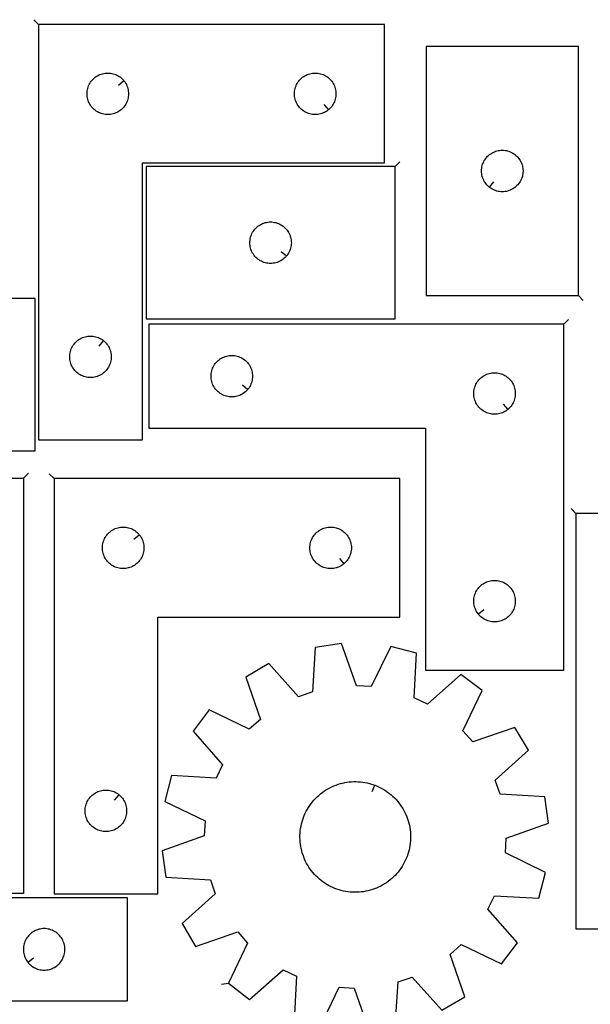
# Model space of a CAD drawing. Header units: millimetres. Extents: x 7 to 1243, y 7 to 1755.
# Tile 14 of 16: x 548 to 795, y 1327 to 1754. Entities that reach past the tile are written whole.
import ezdxf

# ---------------------------------------------------------------- set-up
doc = ezdxf.new("R2010")
doc.units = ezdxf.units.MM
doc.layers.add('CUT', color=7, linetype='CONTINUOUS', true_color=0x000000)
doc.layers.add('LEADIN', color=1, linetype='CONTINUOUS', true_color=0xff0000)

msp = doc.modelspace()

# ---------------------------------------------------------------- linework, layer by layer
at = {"layer": 'CUT'}
for points in [[(556.069172, 1751.596593), (556.069172, 1571.596593), (601.069172, 1571.596593), (601.069172, 1691.596593), (706.069172, 1691.596593), (706.069172, 1751.596593)], [(790.220824, 1634.135767), (790.220824, 1742.135767), (724.220824, 1742.135767), (724.220824, 1634.135767)], [(593.022542, 1727.303075), (593.209352, 1727.075445), (593.552399, 1726.596725), (593.863401, 1726.096593), (594.141027, 1725.577191), (594.384088, 1725.040743), (594.591544, 1724.489548), (594.762505, 1723.925964), (594.89624, 1723.352405), (594.992176, 1722.771328), (595.049903, 1722.185221), (595.069172, 1721.596593), (595.049903, 1721.007964), (594.992176, 1720.421857), (594.89624, 1719.84078), (594.762505, 1719.267221), (594.591544, 1718.703637), (594.384088, 1718.152442), (594.141027, 1717.615994), (593.863401, 1717.096593), (593.552399, 1716.59646), (593.209352, 1716.11774), (592.835731, 1715.66248), (592.433133, 1715.232632), (592.003285, 1714.830034), (591.548025, 1714.456412), (591.069304, 1714.113366), (590.569172, 1713.802364), (590.049771, 1713.524738), (589.513323, 1713.281677), (588.962128, 1713.074221), (588.398544, 1712.90326), (587.824985, 1712.769525), (587.243908, 1712.673589), (586.657801, 1712.615862), (586.069172, 1712.596593), (585.480544, 1712.615862), (584.894437, 1712.673589), (584.313359, 1712.769525), (583.739801, 1712.90326), (583.176217, 1713.074221), (582.625021, 1713.281677), (582.088574, 1713.524738), (581.569172, 1713.802364), (581.06904, 1714.113366), (580.59032, 1714.456412), (580.13506, 1714.830034), (579.705211, 1715.232632), (579.302614, 1715.66248), (578.928992, 1716.11774), (578.585946, 1716.59646), (578.274944, 1717.096593), (577.997318, 1717.615994), (577.754257, 1718.152442), (577.546801, 1718.703637), (577.37584, 1719.267221), (577.242105, 1719.84078), (577.146169, 1720.421857), (577.088442, 1721.007964), (577.069172, 1721.596593), (577.088442, 1722.185221), (577.146169, 1722.771328), (577.242105, 1723.352405), (577.37584, 1723.925964), (577.546801, 1724.489548), (577.754257, 1725.040743), (577.997318, 1725.577191), (578.274944, 1726.096593), (578.585946, 1726.596725), (578.928992, 1727.075445), (579.302614, 1727.530705), (579.705211, 1727.960554), (580.13506, 1728.363151), (580.59032, 1728.736773), (581.06904, 1729.079819), (581.569172, 1729.390821), (582.088574, 1729.668447), (582.625021, 1729.911508), (583.176217, 1730.118964), (583.739801, 1730.289925), (584.313359, 1730.42366), (584.894437, 1730.519596), (585.480544, 1730.577323), (586.069172, 1730.596593), (586.657801, 1730.577323), (587.243908, 1730.519596), (587.824985, 1730.42366), (588.398544, 1730.289925), (588.962128, 1730.118964), (589.513323, 1729.911508), (590.049771, 1729.668447), (590.569172, 1729.390821), (591.069304, 1729.079819), (591.548025, 1728.736773), (592.003285, 1728.363151), (592.433133, 1727.960554), (592.835731, 1727.530705)], [(681.775655, 1714.643223), (681.548025, 1714.456412), (681.069304, 1714.113366), (680.569172, 1713.802364), (680.049771, 1713.524738), (679.513323, 1713.281677), (678.962128, 1713.074221), (678.398544, 1712.90326), (677.824985, 1712.769525), (677.243908, 1712.673589), (676.657801, 1712.615862), (676.069172, 1712.596593), (675.480544, 1712.615862), (674.894437, 1712.673589), (674.313359, 1712.769525), (673.739801, 1712.90326), (673.176217, 1713.074221), (672.625021, 1713.281677), (672.088574, 1713.524738), (671.569172, 1713.802364), (671.06904, 1714.113366), (670.59032, 1714.456412), (670.13506, 1714.830034), (669.705211, 1715.232632), (669.302614, 1715.66248), (668.928992, 1716.11774), (668.585946, 1716.59646), (668.274944, 1717.096593), (667.997318, 1717.615994), (667.754257, 1718.152442), (667.546801, 1718.703637), (667.37584, 1719.267221), (667.242105, 1719.84078), (667.146169, 1720.421857), (667.088442, 1721.007964), (667.069172, 1721.596593), (667.088442, 1722.185221), (667.146169, 1722.771328), (667.242105, 1723.352405), (667.37584, 1723.925964), (667.546801, 1724.489548), (667.754257, 1725.040743), (667.997318, 1725.577191), (668.274944, 1726.096593), (668.585946, 1726.596725), (668.928992, 1727.075445), (669.302614, 1727.530705), (669.705211, 1727.960554), (670.13506, 1728.363151), (670.59032, 1728.736773), (671.06904, 1729.079819), (671.569172, 1729.390821), (672.088574, 1729.668447), (672.625021, 1729.911508), (673.176217, 1730.118964), (673.739801, 1730.289925), (674.313359, 1730.42366), (674.894437, 1730.519596), (675.480544, 1730.577323), (676.069172, 1730.596593), (676.657801, 1730.577323), (677.243908, 1730.519596), (677.824985, 1730.42366), (678.398544, 1730.289925), (678.962128, 1730.118964), (679.513323, 1729.911508), (680.049771, 1729.668447), (680.569172, 1729.390821), (681.069304, 1729.079819), (681.548025, 1728.736773), (682.003285, 1728.363151), (682.433133, 1727.960554), (682.835731, 1727.530705), (683.209352, 1727.075445), (683.552399, 1726.596725), (683.863401, 1726.096593), (684.141027, 1725.577191), (684.384088, 1725.040743), (684.591544, 1724.489548), (684.762505, 1723.925964), (684.89624, 1723.352405), (684.992176, 1722.771328), (685.049903, 1722.185221), (685.069172, 1721.596593), (685.049903, 1721.007964), (684.992176, 1720.421857), (684.89624, 1719.84078), (684.762505, 1719.267221), (684.591544, 1718.703637), (684.384088, 1718.152442), (684.141027, 1717.615994), (683.863401, 1717.096593), (683.552399, 1716.59646), (683.209352, 1716.11774), (682.835731, 1715.66248), (682.433133, 1715.232632), (682.003285, 1714.830034)], [(751.514341, 1681.182398), (751.286711, 1681.369208), (750.856863, 1681.771806), (750.454265, 1682.201654), (750.080644, 1682.656914), (749.737597, 1683.135635), (749.426595, 1683.635767), (749.148969, 1684.155168), (748.905908, 1684.691616), (748.698452, 1685.242811), (748.527491, 1685.806395), (748.393756, 1686.379954), (748.29782, 1686.961031), (748.240093, 1687.547139), (748.220824, 1688.135767), (748.240093, 1688.724395), (748.29782, 1689.310502), (748.393756, 1689.89158), (748.527491, 1690.465138), (748.698452, 1691.028722), (748.905908, 1691.579918), (749.148969, 1692.116365), (749.426595, 1692.635767), (749.737597, 1693.135899), (750.080644, 1693.61462), (750.454265, 1694.069879), (750.856863, 1694.499728), (751.286711, 1694.902325), (751.741971, 1695.275947), (752.220691, 1695.618993), (752.720824, 1695.929995), (753.240225, 1696.207621), (753.776673, 1696.450682), (754.327868, 1696.658138), (754.891452, 1696.829099), (755.465011, 1696.962834), (756.046088, 1697.05877), (756.632195, 1697.116497), (757.220824, 1697.135767), (757.809452, 1697.116497), (758.395559, 1697.05877), (758.976636, 1696.962834), (759.550195, 1696.829099), (760.113779, 1696.658138), (760.664974, 1696.450682), (761.201422, 1696.207621), (761.720824, 1695.929995), (762.220956, 1695.618993), (762.699676, 1695.275947), (763.154936, 1694.902325), (763.584785, 1694.499728), (763.987382, 1694.069879), (764.361004, 1693.61462), (764.70405, 1693.135899), (765.015052, 1692.635767), (765.292678, 1692.116365), (765.535739, 1691.579918), (765.743195, 1691.028722), (765.914156, 1690.465138), (766.047891, 1689.89158), (766.143827, 1689.310502), (766.201554, 1688.724395), (766.220824, 1688.135767), (766.201554, 1687.547139), (766.143827, 1686.961031), (766.047891, 1686.379954), (765.914156, 1685.806395), (765.743195, 1685.242811), (765.535739, 1684.691616), (765.292678, 1684.155168), (765.015052, 1683.635767), (764.70405, 1683.135635), (764.361004, 1682.656914), (763.987382, 1682.201654), (763.584785, 1681.771806), (763.154936, 1681.369208), (762.699676, 1680.995587), (762.220956, 1680.65254), (761.720824, 1680.341538), (761.201422, 1680.063912), (760.664974, 1679.820851), (760.113779, 1679.613396), (759.550195, 1679.442434), (758.976636, 1679.308699), (758.395559, 1679.212763), (757.809452, 1679.155036), (757.220824, 1679.135767), (756.632195, 1679.155036), (756.046088, 1679.212763), (755.465011, 1679.308699), (754.891452, 1679.442434), (754.327868, 1679.613396), (753.776673, 1679.820851), (753.240225, 1680.063912), (752.720824, 1680.341538), (752.220691, 1680.65254), (751.741971, 1680.995587)], [(710.70609, 1690.047611), (602.70609, 1690.047611), (602.70609, 1624.047611), (710.70609, 1624.047611)], [(663.659459, 1651.341129), (663.472648, 1651.113499), (663.070051, 1650.68365), (662.640202, 1650.281053), (662.184943, 1649.907431), (661.706222, 1649.564385), (661.20609, 1649.253383), (660.686688, 1648.975757), (660.150241, 1648.732696), (659.599045, 1648.52524), (659.035461, 1648.354279), (658.461903, 1648.220544), (657.880826, 1648.124608), (657.294718, 1648.066881), (656.70609, 1648.047611), (656.117462, 1648.066881), (655.531354, 1648.124608), (654.950277, 1648.220544), (654.376718, 1648.354279), (653.813135, 1648.52524), (653.261939, 1648.732696), (652.725492, 1648.975757), (652.20609, 1649.253383), (651.705958, 1649.564385), (651.227237, 1649.907431), (650.771977, 1650.281053), (650.342129, 1650.68365), (649.939532, 1651.113499), (649.56591, 1651.568759), (649.222863, 1652.047479), (648.911861, 1652.547611), (648.634235, 1653.067013), (648.391174, 1653.60346), (648.183719, 1654.154656), (648.012757, 1654.71824), (647.879022, 1655.291798), (647.783086, 1655.872876), (647.725359, 1656.458983), (647.70609, 1657.047611), (647.725359, 1657.63624), (647.783086, 1658.222347), (647.879022, 1658.803424), (648.012757, 1659.376983), (648.183719, 1659.940567), (648.391174, 1660.491762), (648.634235, 1661.02821), (648.911861, 1661.547611), (649.222863, 1662.047743), (649.56591, 1662.526464), (649.939532, 1662.981724), (650.342129, 1663.411572), (650.771977, 1663.81417), (651.227237, 1664.187791), (651.705958, 1664.530838), (652.20609, 1664.84184), (652.725492, 1665.119466), (653.261939, 1665.362527), (653.813135, 1665.569983), (654.376718, 1665.740944), (654.950277, 1665.874679), (655.531354, 1665.970615), (656.117462, 1666.028342), (656.70609, 1666.047611), (657.294718, 1666.028342), (657.880826, 1665.970615), (658.461903, 1665.874679), (659.035461, 1665.740944), (659.599045, 1665.569983), (660.150241, 1665.362527), (660.686688, 1665.119466), (661.20609, 1664.84184), (661.706222, 1664.530838), (662.184943, 1664.187791), (662.640202, 1663.81417), (663.070051, 1663.411572), (663.472648, 1662.981724), (663.84627, 1662.526464), (664.189316, 1662.047743), (664.500318, 1661.547611), (664.777944, 1661.02821), (665.021006, 1660.491762), (665.228461, 1659.940567), (665.399422, 1659.376983), (665.533157, 1658.803424), (665.629094, 1658.222347), (665.68682, 1657.63624), (665.70609, 1657.047611), (665.68682, 1656.458983), (665.629094, 1655.872876), (665.533157, 1655.291798), (665.399422, 1654.71824), (665.228461, 1654.154656), (665.021006, 1653.60346), (664.777944, 1653.067013), (664.500318, 1652.547611), (664.189316, 1652.047479), (663.84627, 1651.568759)], [(446.550376, 1566.833314), (554.550376, 1566.833314), (554.550376, 1632.833314), (446.550376, 1632.833314)], [(783.857761, 1621.681985), (603.857761, 1621.681985), (603.857761, 1576.681985), (723.857761, 1576.681985), (723.857761, 1471.681985), (783.857761, 1471.681985)], [(584.275655, 1614.549962), (584.503285, 1614.363151), (584.933133, 1613.960554), (585.335731, 1613.530705), (585.709352, 1613.075445), (586.052399, 1612.596725), (586.363401, 1612.096593), (586.641027, 1611.577191), (586.884088, 1611.040743), (587.091544, 1610.489548), (587.262505, 1609.925964), (587.39624, 1609.352405), (587.492176, 1608.771328), (587.549903, 1608.185221), (587.569172, 1607.596593), (587.549903, 1607.007964), (587.492176, 1606.421857), (587.39624, 1605.84078), (587.262505, 1605.267221), (587.091544, 1604.703637), (586.884088, 1604.152442), (586.641027, 1603.615994), (586.363401, 1603.096593), (586.052399, 1602.59646), (585.709352, 1602.11774), (585.335731, 1601.66248), (584.933133, 1601.232632), (584.503285, 1600.830034), (584.048025, 1600.456412), (583.569304, 1600.113366), (583.069172, 1599.802364), (582.549771, 1599.524738), (582.013323, 1599.281677), (581.462128, 1599.074221), (580.898544, 1598.90326), (580.324985, 1598.769525), (579.743908, 1598.673589), (579.157801, 1598.615862), (578.569172, 1598.596593), (577.980544, 1598.615862), (577.394437, 1598.673589), (576.813359, 1598.769525), (576.239801, 1598.90326), (575.676217, 1599.074221), (575.125021, 1599.281677), (574.588574, 1599.524738), (574.069172, 1599.802364), (573.56904, 1600.113366), (573.09032, 1600.456412), (572.63506, 1600.830034), (572.205211, 1601.232632), (571.802614, 1601.66248), (571.428992, 1602.11774), (571.085946, 1602.59646), (570.774944, 1603.096593), (570.497318, 1603.615994), (570.254257, 1604.152442), (570.046801, 1604.703637), (569.87584, 1605.267221), (569.742105, 1605.84078), (569.646169, 1606.421857), (569.588442, 1607.007964), (569.569172, 1607.596593), (569.588442, 1608.185221), (569.646169, 1608.771328), (569.742105, 1609.352405), (569.87584, 1609.925964), (570.046801, 1610.489548), (570.254257, 1611.040743), (570.497318, 1611.577191), (570.774944, 1612.096593), (571.085946, 1612.596725), (571.428992, 1613.075445), (571.802614, 1613.530705), (572.205211, 1613.960554), (572.63506, 1614.363151), (573.09032, 1614.736773), (573.56904, 1615.079819), (574.069172, 1615.390821), (574.588574, 1615.668447), (575.125021, 1615.911508), (575.676217, 1616.118964), (576.239801, 1616.289925), (576.813359, 1616.42366), (577.394437, 1616.519596), (577.980544, 1616.577323), (578.569172, 1616.596593), (579.157801, 1616.577323), (579.743908, 1616.519596), (580.324985, 1616.42366), (580.898544, 1616.289925), (581.462128, 1616.118964), (582.013323, 1615.911508), (582.549771, 1615.668447), (583.069172, 1615.390821), (583.569304, 1615.079819), (584.048025, 1614.736773)], [(646.81113, 1593.475502), (646.624319, 1593.247872), (646.221722, 1592.818023), (645.791874, 1592.415426), (645.336614, 1592.041804), (644.857893, 1591.698758), (644.357761, 1591.387756), (643.838359, 1591.11013), (643.301912, 1590.867069), (642.750716, 1590.659613), (642.187133, 1590.488652), (641.613574, 1590.354917), (641.032497, 1590.258981), (640.446389, 1590.201254), (639.857761, 1590.181985), (639.269133, 1590.201254), (638.683025, 1590.258981), (638.101948, 1590.354917), (637.52839, 1590.488652), (636.964806, 1590.659613), (636.41361, 1590.867069), (635.877163, 1591.11013), (635.357761, 1591.387756), (634.857629, 1591.698758), (634.378908, 1592.041804), (633.923649, 1592.415426), (633.4938, 1592.818023), (633.091203, 1593.247872), (632.717581, 1593.703132), (632.374535, 1594.181852), (632.063533, 1594.681985), (631.785907, 1595.201386), (631.542845, 1595.737834), (631.33539, 1596.289029), (631.164429, 1596.852613), (631.030694, 1597.426172), (630.934757, 1598.007249), (630.877031, 1598.593356), (630.857761, 1599.181985), (630.877031, 1599.770613), (630.934757, 1600.35672), (631.030694, 1600.937797), (631.164429, 1601.511356), (631.33539, 1602.07494), (631.542845, 1602.626135), (631.785907, 1603.162583), (632.063533, 1603.681985), (632.374535, 1604.182117), (632.717581, 1604.660837), (633.091203, 1605.116097), (633.4938, 1605.545946), (633.923649, 1605.948543), (634.378908, 1606.322165), (634.857629, 1606.665211), (635.357761, 1606.976213), (635.877163, 1607.253839), (636.41361, 1607.4969), (636.964806, 1607.704356), (637.52839, 1607.875317), (638.101948, 1608.009052), (638.683025, 1608.104988), (639.269133, 1608.162715), (639.857761, 1608.181985), (640.446389, 1608.162715), (641.032497, 1608.104988), (641.613574, 1608.009052), (642.187133, 1607.875317), (642.750716, 1607.704356), (643.301912, 1607.4969), (643.838359, 1607.253839), (644.357761, 1606.976213), (644.857893, 1606.665211), (645.336614, 1606.322165), (645.791874, 1605.948543), (646.221722, 1605.545946), (646.624319, 1605.116097), (646.997941, 1604.660837), (647.340988, 1604.182117), (647.65199, 1603.681985), (647.929616, 1603.162583), (648.172677, 1602.626135), (648.380132, 1602.07494), (648.551094, 1601.511356), (648.684829, 1600.937797), (648.780765, 1600.35672), (648.838491, 1599.770613), (648.857761, 1599.181985), (648.838491, 1598.593356), (648.780765, 1598.007249), (648.684829, 1597.426172), (648.551094, 1596.852613), (648.380132, 1596.289029), (648.172677, 1595.737834), (647.929616, 1595.201386), (647.65199, 1594.681985), (647.340988, 1594.181852), (646.997941, 1593.703132)], [(759.564244, 1584.728615), (759.336614, 1584.541804), (758.857893, 1584.198758), (758.357761, 1583.887756), (757.838359, 1583.61013), (757.301912, 1583.367069), (756.750716, 1583.159613), (756.187133, 1582.988652), (755.613574, 1582.854917), (755.032497, 1582.758981), (754.446389, 1582.701254), (753.857761, 1582.681985), (753.269133, 1582.701254), (752.683025, 1582.758981), (752.101948, 1582.854917), (751.52839, 1582.988652), (750.964806, 1583.159613), (750.41361, 1583.367069), (749.877163, 1583.61013), (749.357761, 1583.887756), (748.857629, 1584.198758), (748.378908, 1584.541804), (747.923649, 1584.915426), (747.4938, 1585.318023), (747.091203, 1585.747872), (746.717581, 1586.203132), (746.374535, 1586.681852), (746.063533, 1587.181985), (745.785907, 1587.701386), (745.542845, 1588.237834), (745.33539, 1588.789029), (745.164429, 1589.352613), (745.030694, 1589.926172), (744.934757, 1590.507249), (744.877031, 1591.093356), (744.857761, 1591.681985), (744.877031, 1592.270613), (744.934757, 1592.85672), (745.030694, 1593.437797), (745.164429, 1594.011356), (745.33539, 1594.57494), (745.542845, 1595.126135), (745.785907, 1595.662583), (746.063533, 1596.181985), (746.374535, 1596.682117), (746.717581, 1597.160837), (747.091203, 1597.616097), (747.4938, 1598.045946), (747.923649, 1598.448543), (748.378908, 1598.822165), (748.857629, 1599.165211), (749.357761, 1599.476213), (749.877163, 1599.753839), (750.41361, 1599.9969), (750.964806, 1600.204356), (751.52839, 1600.375317), (752.101948, 1600.509052), (752.683025, 1600.604988), (753.269133, 1600.662715), (753.857761, 1600.681985), (754.446389, 1600.662715), (755.032497, 1600.604988), (755.613574, 1600.509052), (756.187133, 1600.375317), (756.750716, 1600.204356), (757.301912, 1599.9969), (757.838359, 1599.753839), (758.357761, 1599.476213), (758.857893, 1599.165211), (759.336614, 1598.822165), (759.791874, 1598.448543), (760.221722, 1598.045946), (760.624319, 1597.616097), (760.997941, 1597.160837), (761.340988, 1596.682117), (761.65199, 1596.181985), (761.929616, 1595.662583), (762.172677, 1595.126135), (762.380132, 1594.57494), (762.551094, 1594.011356), (762.684829, 1593.437797), (762.780765, 1592.85672), (762.838491, 1592.270613), (762.857761, 1591.681985), (762.838491, 1591.093356), (762.780765, 1590.507249), (762.684829, 1589.926172), (762.551094, 1589.352613), (762.380132, 1588.789029), (762.172677, 1588.237834), (761.929616, 1587.701386), (761.65199, 1587.181985), (761.340988, 1586.681852), (760.997941, 1586.203132), (760.624319, 1585.747872), (760.221722, 1585.318023), (759.791874, 1584.915426)], [(549.501797, 1554.980635), (549.501797, 1374.980635), (504.501797, 1374.980635), (504.501797, 1494.980635), (399.501797, 1494.980635), (399.501797, 1554.980635)], [(562.751423, 1554.773839), (562.751423, 1374.773839), (607.751423, 1374.773839), (607.751423, 1494.773839), (712.751423, 1494.773839), (712.751423, 1554.773839)], [(789.15865, 1539.646641), (789.15865, 1359.646641), (834.15865, 1359.646641), (834.15865, 1479.646641), (939.15865, 1479.646641), (939.15865, 1539.646641)], [(599.704793, 1530.480321), (599.891603, 1530.252691), (600.23465, 1529.773971), (600.545652, 1529.273839), (600.823278, 1528.754437), (601.066339, 1528.21799), (601.273795, 1527.666794), (601.444756, 1527.10321), (601.578491, 1526.529652), (601.674427, 1525.948574), (601.732154, 1525.362467), (601.751423, 1524.773839), (601.732154, 1524.18521), (601.674427, 1523.599103), (601.578491, 1523.018026), (601.444756, 1522.444467), (601.273795, 1521.880883), (601.066339, 1521.329688), (600.823278, 1520.79324), (600.545652, 1520.273839), (600.23465, 1519.773707), (599.891603, 1519.294986), (599.517982, 1518.839726), (599.115384, 1518.409878), (598.685536, 1518.00728), (598.230276, 1517.633659), (597.751555, 1517.290612), (597.251423, 1516.97961), (596.732022, 1516.701984), (596.195574, 1516.458923), (595.644379, 1516.251467), (595.080795, 1516.080506), (594.507236, 1515.946771), (593.926159, 1515.850835), (593.340052, 1515.793108), (592.751423, 1515.773839), (592.162795, 1515.793108), (591.576688, 1515.850835), (590.99561, 1515.946771), (590.422052, 1516.080506), (589.858468, 1516.251467), (589.307272, 1516.458923), (588.770825, 1516.701984), (588.251423, 1516.97961), (587.751291, 1517.290612), (587.27257, 1517.633659), (586.817311, 1518.00728), (586.387462, 1518.409878), (585.984865, 1518.839726), (585.611243, 1519.294986), (585.268197, 1519.773707), (584.957195, 1520.273839), (584.679569, 1520.79324), (584.436508, 1521.329688), (584.229052, 1521.880883), (584.058091, 1522.444467), (583.924356, 1523.018026), (583.82842, 1523.599103), (583.770693, 1524.18521), (583.751423, 1524.773839), (583.770693, 1525.362467), (583.82842, 1525.948574), (583.924356, 1526.529652), (584.058091, 1527.10321), (584.229052, 1527.666794), (584.436508, 1528.21799), (584.679569, 1528.754437), (584.957195, 1529.273839), (585.268197, 1529.773971), (585.611243, 1530.252691), (585.984865, 1530.707951), (586.387462, 1531.1378), (586.817311, 1531.540397), (587.27257, 1531.914019), (587.751291, 1532.257065), (588.251423, 1532.568067), (588.770825, 1532.845693), (589.307272, 1533.088754), (589.858468, 1533.29621), (590.422052, 1533.467171), (590.99561, 1533.600906), (591.576688, 1533.696842), (592.162795, 1533.754569), (592.751423, 1533.773839), (593.340052, 1533.754569), (593.926159, 1533.696842), (594.507236, 1533.600906), (595.080795, 1533.467171), (595.644379, 1533.29621), (596.195574, 1533.088754), (596.732022, 1532.845693), (597.251423, 1532.568067), (597.751555, 1532.257065), (598.230276, 1531.914019), (598.685536, 1531.540397), (599.115384, 1531.1378), (599.517982, 1530.707951)], [(688.457906, 1517.820469), (688.230276, 1517.633659), (687.751555, 1517.290612), (687.251423, 1516.97961), (686.732022, 1516.701984), (686.195574, 1516.458923), (685.644379, 1516.251467), (685.080795, 1516.080506), (684.507236, 1515.946771), (683.926159, 1515.850835), (683.340052, 1515.793108), (682.751423, 1515.773839), (682.162795, 1515.793108), (681.576688, 1515.850835), (680.99561, 1515.946771), (680.422052, 1516.080506), (679.858468, 1516.251467), (679.307272, 1516.458923), (678.770825, 1516.701984), (678.251423, 1516.97961), (677.751291, 1517.290612), (677.27257, 1517.633659), (676.817311, 1518.00728), (676.387462, 1518.409878), (675.984865, 1518.839726), (675.611243, 1519.294986), (675.268197, 1519.773707), (674.957195, 1520.273839), (674.679569, 1520.79324), (674.436508, 1521.329688), (674.229052, 1521.880883), (674.058091, 1522.444467), (673.924356, 1523.018026), (673.82842, 1523.599103), (673.770693, 1524.18521), (673.751423, 1524.773839), (673.770693, 1525.362467), (673.82842, 1525.948574), (673.924356, 1526.529652), (674.058091, 1527.10321), (674.229052, 1527.666794), (674.436508, 1528.21799), (674.679569, 1528.754437), (674.957195, 1529.273839), (675.268197, 1529.773971), (675.611243, 1530.252691), (675.984865, 1530.707951), (676.387462, 1531.1378), (676.817311, 1531.540397), (677.27257, 1531.914019), (677.751291, 1532.257065), (678.251423, 1532.568067), (678.770825, 1532.845693), (679.307272, 1533.088754), (679.858468, 1533.29621), (680.422052, 1533.467171), (680.99561, 1533.600906), (681.576688, 1533.696842), (682.162795, 1533.754569), (682.751423, 1533.773839), (683.340052, 1533.754569), (683.926159, 1533.696842), (684.507236, 1533.600906), (685.080795, 1533.467171), (685.644379, 1533.29621), (686.195574, 1533.088754), (686.732022, 1532.845693), (687.251423, 1532.568067), (687.751555, 1532.257065), (688.230276, 1531.914019), (688.685536, 1531.540397), (689.115384, 1531.1378), (689.517982, 1530.707951), (689.891603, 1530.252691), (690.23465, 1529.773971), (690.545652, 1529.273839), (690.823278, 1528.754437), (691.066339, 1528.21799), (691.273795, 1527.666794), (691.444756, 1527.10321), (691.578491, 1526.529652), (691.674427, 1525.948574), (691.732154, 1525.362467), (691.751423, 1524.773839), (691.732154, 1524.18521), (691.674427, 1523.599103), (691.578491, 1523.018026), (691.444756, 1522.444467), (691.273795, 1521.880883), (691.066339, 1521.329688), (690.823278, 1520.79324), (690.545652, 1520.273839), (690.23465, 1519.773707), (689.891603, 1519.294986), (689.517982, 1518.839726), (689.115384, 1518.409878), (688.685536, 1518.00728)], [(746.904392, 1495.975502), (746.717581, 1496.203132), (746.374535, 1496.681852), (746.063533, 1497.181985), (745.785907, 1497.701386), (745.542845, 1498.237834), (745.33539, 1498.789029), (745.164429, 1499.352613), (745.030694, 1499.926172), (744.934757, 1500.507249), (744.877031, 1501.093356), (744.857761, 1501.681985), (744.877031, 1502.270613), (744.934757, 1502.85672), (745.030694, 1503.437797), (745.164429, 1504.011356), (745.33539, 1504.57494), (745.542845, 1505.126135), (745.785907, 1505.662583), (746.063533, 1506.181985), (746.374535, 1506.682117), (746.717581, 1507.160837), (747.091203, 1507.616097), (747.4938, 1508.045946), (747.923649, 1508.448543), (748.378908, 1508.822165), (748.857629, 1509.165211), (749.357761, 1509.476213), (749.877163, 1509.753839), (750.41361, 1509.9969), (750.964806, 1510.204356), (751.52839, 1510.375317), (752.101948, 1510.509052), (752.683025, 1510.604988), (753.269133, 1510.662715), (753.857761, 1510.681985), (754.446389, 1510.662715), (755.032497, 1510.604988), (755.613574, 1510.509052), (756.187133, 1510.375317), (756.750716, 1510.204356), (757.301912, 1509.9969), (757.838359, 1509.753839), (758.357761, 1509.476213), (758.857893, 1509.165211), (759.336614, 1508.822165), (759.791874, 1508.448543), (760.221722, 1508.045946), (760.624319, 1507.616097), (760.997941, 1507.160837), (761.340988, 1506.682117), (761.65199, 1506.181985), (761.929616, 1505.662583), (762.172677, 1505.126135), (762.380132, 1504.57494), (762.551094, 1504.011356), (762.684829, 1503.437797), (762.780765, 1502.85672), (762.838491, 1502.270613), (762.857761, 1501.681985), (762.838491, 1501.093356), (762.780765, 1500.507249), (762.684829, 1499.926172), (762.551094, 1499.352613), (762.380132, 1498.789029), (762.172677, 1498.237834), (761.929616, 1497.701386), (761.65199, 1497.181985), (761.340988, 1496.681852), (760.997941, 1496.203132), (760.624319, 1495.747872), (760.221722, 1495.318023), (759.791874, 1494.915426), (759.336614, 1494.541804), (758.857893, 1494.198758), (758.357761, 1493.887756), (757.838359, 1493.61013), (757.301912, 1493.367069), (756.750716, 1493.159613), (756.187133, 1492.988652), (755.613574, 1492.854917), (755.032497, 1492.758981), (754.446389, 1492.701254), (753.857761, 1492.681985), (753.269133, 1492.701254), (752.683025, 1492.758981), (752.101948, 1492.854917), (751.52839, 1492.988652), (750.964806, 1493.159613), (750.41361, 1493.367069), (749.877163, 1493.61013), (749.357761, 1493.887756), (748.857629, 1494.198758), (748.378908, 1494.541804), (747.923649, 1494.915426), (747.4938, 1495.318023), (747.091203, 1495.747872)], [(701.888126, 1421.909285), (702.346378, 1421.73701), (703.248067, 1421.355366), (704.133438, 1420.93726), (705.001019, 1420.483389), (705.849365, 1419.994508), (706.677064, 1419.471431), (707.482739, 1418.915029), (708.265048, 1418.326228), (709.022691, 1417.706007), (709.754404, 1417.055399), (710.458971, 1416.375488), (711.13522, 1415.667403), (711.782024, 1414.932325), (712.398306, 1414.171477), (712.983042, 1413.386124), (713.535258, 1412.577574), (714.054035, 1411.747173), (714.538509, 1410.896303), (714.987874, 1410.02638), (715.401382, 1409.138852), (715.778346, 1408.235196), (716.118136, 1407.316916), (716.420189, 1406.385541), (716.684, 1405.442621), (716.909132, 1404.489725), (717.095209, 1403.528439), (717.241922, 1402.560363), (717.349026, 1401.587109), (717.416343, 1400.610296), (717.443762, 1399.63155), (717.431236, 1398.652501), (717.378786, 1397.674777), (717.2865, 1396.700006), (717.154532, 1395.72981), (716.9831, 1394.765805), (716.772491, 1393.809594), (716.523054, 1392.86277), (716.235205, 1391.926907), (715.909424, 1391.003565), (715.546251, 1390.094279), (715.146293, 1389.200563), (714.710213, 1388.323904), (714.238739, 1387.465762), (713.732655, 1386.627565), (713.192804, 1385.810708), (712.620083, 1385.016551), (712.015446, 1384.246415), (711.3799, 1383.501582), (710.714501, 1382.783292), (710.020359, 1382.092741), (709.298628, 1381.431077), (708.550508, 1380.799402), (707.777247, 1380.198768), (706.98013, 1379.630174), (706.160484, 1379.094566), (705.319673, 1378.592836), (704.459097, 1378.125819), (703.580189, 1377.694293), (702.684411, 1377.298975), (701.773253, 1376.940524), (700.848233, 1376.619535), (699.910891, 1376.336544), (698.962785, 1376.092022), (698.005495, 1375.886375), (697.040614, 1375.719945), (696.069747, 1375.59301), (695.09451, 1375.505781), (694.116527, 1375.458404), (693.137426, 1375.450956), (692.158835, 1375.48345), (691.182385, 1375.555833), (690.209699, 1375.667984), (689.242397, 1375.819715), (688.28209, 1376.010776), (687.330374, 1376.240847), (686.388835, 1376.509545), (685.459039, 1376.816424), (684.542534, 1377.160973), (683.640845, 1377.542618), (682.755474, 1377.960724), (681.887893, 1378.414595), (681.039547, 1378.903476), (680.211848, 1379.426552), (679.406173, 1379.982954), (678.623864, 1380.571756), (677.866222, 1381.191976), (677.134508, 1381.842584), (676.429941, 1382.522496), (675.753692, 1383.23058), (675.106889, 1383.965658), (674.490606, 1384.726507), (673.90587, 1385.51186), (673.353654, 1386.32041), (672.834877, 1387.150811), (672.350403, 1388.001681), (671.901038, 1388.871604), (671.48753, 1389.759132), (671.110567, 1390.662788), (670.770776, 1391.581067), (670.468724, 1392.512442), (670.204912, 1393.455363), (669.97978, 1394.408259), (669.793703, 1395.369545), (669.646991, 1396.33762), (669.539886, 1397.310874), (669.472569, 1398.287687), (669.44515, 1399.266433), (669.457676, 1400.245483), (669.510126, 1401.223207), (669.602412, 1402.197978), (669.73438, 1403.168173), (669.905812, 1404.132179), (670.116422, 1405.088389), (670.365858, 1406.035214), (670.653707, 1406.971076), (670.979489, 1407.894419), (671.342661, 1408.803705), (671.74262, 1409.697421), (672.178699, 1410.574079), (672.650173, 1411.432221), (673.156257, 1412.270418), (673.696109, 1413.087275), (674.268829, 1413.881432), (674.873466, 1414.651568), (675.509013, 1415.396401), (676.174411, 1416.114691), (676.868553, 1416.805243), (677.590285, 1417.466906), (678.338404, 1418.098581), (679.111665, 1418.699215), (679.908783, 1419.26781), (680.728429, 1419.803417), (681.569239, 1420.305147), (682.429815, 1420.772164), (683.308723, 1421.20369), (684.204502, 1421.599008), (685.115659, 1421.95746), (686.040679, 1422.278448), (686.978021, 1422.561439), (687.926127, 1422.805962), (688.883417, 1423.011609), (689.848298, 1423.178038), (690.819165, 1423.304973), (691.794402, 1423.392202), (692.772385, 1423.43958), (693.751486, 1423.447028), (694.730077, 1423.414533), (695.706527, 1423.34215), (696.679213, 1423.23), (697.646515, 1423.078268), (698.606823, 1422.887208), (699.558538, 1422.657137), (700.500077, 1422.388438), (701.429873, 1422.081559)], [(590.957906, 1417.727208), (591.185536, 1417.540397), (591.615384, 1417.1378), (592.017982, 1416.707951), (592.391603, 1416.252691), (592.73465, 1415.773971), (593.045652, 1415.273839), (593.323278, 1414.754437), (593.566339, 1414.21799), (593.773795, 1413.666794), (593.944756, 1413.10321), (594.078491, 1412.529652), (594.174427, 1411.948574), (594.232154, 1411.362467), (594.251423, 1410.773839), (594.232154, 1410.18521), (594.174427, 1409.599103), (594.078491, 1409.018026), (593.944756, 1408.444467), (593.773795, 1407.880883), (593.566339, 1407.329688), (593.323278, 1406.79324), (593.045652, 1406.273839), (592.73465, 1405.773707), (592.391603, 1405.294986), (592.017982, 1404.839726), (591.615384, 1404.409878), (591.185536, 1404.00728), (590.730276, 1403.633659), (590.251555, 1403.290612), (589.751423, 1402.97961), (589.232022, 1402.701984), (588.695574, 1402.458923), (588.144379, 1402.251467), (587.580795, 1402.080506), (587.007236, 1401.946771), (586.426159, 1401.850835), (585.840052, 1401.793108), (585.251423, 1401.773839), (584.662795, 1401.793108), (584.076688, 1401.850835), (583.49561, 1401.946771), (582.922052, 1402.080506), (582.358468, 1402.251467), (581.807272, 1402.458923), (581.270825, 1402.701984), (580.751423, 1402.97961), (580.251291, 1403.290612), (579.77257, 1403.633659), (579.317311, 1404.00728), (578.887462, 1404.409878), (578.484865, 1404.839726), (578.111243, 1405.294986), (577.768197, 1405.773707), (577.457195, 1406.273839), (577.179569, 1406.79324), (576.936508, 1407.329688), (576.729052, 1407.880883), (576.558091, 1408.444467), (576.424356, 1409.018026), (576.32842, 1409.599103), (576.270693, 1410.18521), (576.251423, 1410.773839), (576.270693, 1411.362467), (576.32842, 1411.948574), (576.424356, 1412.529652), (576.558091, 1413.10321), (576.729052, 1413.666794), (576.936508, 1414.21799), (577.179569, 1414.754437), (577.457195, 1415.273839), (577.768197, 1415.773971), (578.111243, 1416.252691), (578.484865, 1416.707951), (578.887462, 1417.1378), (579.317311, 1417.540397), (579.77257, 1417.914019), (580.251291, 1418.257065), (580.751423, 1418.568067), (581.270825, 1418.845693), (581.807272, 1419.088754), (582.358468, 1419.29621), (582.922052, 1419.467171), (583.49561, 1419.600906), (584.076688, 1419.696842), (584.662795, 1419.754569), (585.251423, 1419.773839), (585.840052, 1419.754569), (586.426159, 1419.696842), (587.007236, 1419.600906), (587.580795, 1419.467171), (588.144379, 1419.29621), (588.695574, 1419.088754), (589.232022, 1418.845693), (589.751423, 1418.568067), (590.251555, 1418.257065), (590.730276, 1417.914019)], [(414.46932, 1373.220799), (594.46932, 1373.220799), (594.46932, 1328.220799), (474.46932, 1328.220799), (474.46932, 1223.220799), (414.46932, 1223.220799)], [(551.515951, 1345.014317), (551.702762, 1344.786687), (552.105359, 1344.356838), (552.535208, 1343.954241), (552.990467, 1343.580619), (553.469188, 1343.237573), (553.96932, 1342.926571), (554.488722, 1342.648945), (555.025169, 1342.405884), (555.576365, 1342.198428), (556.139949, 1342.027467), (556.713507, 1341.893732), (557.294584, 1341.797796), (557.880692, 1341.740069), (558.46932, 1341.720799), (559.057948, 1341.740069), (559.644056, 1341.797796), (560.225133, 1341.893732), (560.798691, 1342.027467), (561.362275, 1342.198428), (561.913471, 1342.405884), (562.449918, 1342.648945), (562.96932, 1342.926571), (563.469452, 1343.237573), (563.948173, 1343.580619), (564.403432, 1343.954241), (564.833281, 1344.356838), (565.235878, 1344.786687), (565.6095, 1345.241946), (565.952546, 1345.720667), (566.263549, 1346.220799), (566.541175, 1346.740201), (566.784236, 1347.276648), (566.991691, 1347.827844), (567.162652, 1348.391428), (567.296387, 1348.964986), (567.392324, 1349.546064), (567.45005, 1350.132171), (567.46932, 1350.720799), (567.45005, 1351.309427), (567.392324, 1351.895535), (567.296387, 1352.476612), (567.162652, 1353.050171), (566.991691, 1353.613755), (566.784236, 1354.16495), (566.541175, 1354.701398), (566.263549, 1355.220799), (565.952546, 1355.720931), (565.6095, 1356.199652), (565.235878, 1356.654912), (564.833281, 1357.08476), (564.403432, 1357.487358), (563.948173, 1357.860979), (563.469452, 1358.204026), (562.96932, 1358.515028), (562.449918, 1358.792654), (561.913471, 1359.035715), (561.362275, 1359.24317), (560.798691, 1359.414132), (560.225133, 1359.547867), (559.644056, 1359.643803), (559.057948, 1359.70153), (558.46932, 1359.720799), (557.880692, 1359.70153), (557.294584, 1359.643803), (556.713507, 1359.547867), (556.139949, 1359.414132), (555.576365, 1359.24317), (555.025169, 1359.035715), (554.488722, 1358.792654), (553.96932, 1358.515028), (553.469188, 1358.204026), (552.990467, 1357.860979), (552.535208, 1357.487358), (552.105359, 1357.08476), (551.702762, 1356.654912), (551.32914, 1356.199652), (550.986093, 1355.720931), (550.675091, 1355.220799), (550.397465, 1354.701398), (550.154404, 1354.16495), (549.946949, 1353.613755), (549.775988, 1353.050171), (549.642252, 1352.476612), (549.546316, 1351.895535), (549.48859, 1351.309427), (549.46932, 1350.720799), (549.48859, 1350.132171), (549.546316, 1349.546064), (549.642252, 1348.964986), (549.775988, 1348.391428), (549.946949, 1347.827844), (550.154404, 1347.276648), (550.397465, 1346.740201), (550.675091, 1346.220799), (550.986093, 1345.720667), (551.32914, 1345.241946)]]:
    msp.add_lwpolyline(points, close=True, dxfattribs=at)
for points in [[(710.814677, 1317.264593), (711.980991, 1336.605796), (718.051443, 1338.725301), (731.002735, 1324.313276), (740.943056, 1330.167803), (734.619031, 1348.483074), (739.416298, 1352.764303), (756.896974, 1344.405573), (763.840203, 1353.618447), (750.988615, 1368.119451), (753.782357, 1373.910625), (773.131143, 1372.877731), (776.020236, 1384.046375), (758.597623, 1392.525467), (758.962517, 1398.944932), (777.233737, 1405.395123), (775.628855, 1416.819213), (756.287652, 1417.985526), (754.168147, 1424.055978), (768.580171, 1437.00727), (762.725644, 1446.947591), (744.410374, 1440.623567), (740.129145, 1445.420833), (748.487875, 1462.90151), (739.275001, 1469.844739), (724.773997, 1456.993151), (718.982823, 1459.786892), (720.015717, 1479.135679), (708.847072, 1482.024772), (700.367981, 1464.602159), (693.948515, 1464.967053), (687.498325, 1483.238272), (676.074235, 1481.633391), (674.907922, 1462.292188), (668.83747, 1460.172682), (655.886178, 1474.584707), (645.945857, 1468.73018), (652.269881, 1450.41491), (647.472615, 1446.133681), (629.991938, 1454.49241), (623.048709, 1445.279537), (635.900297, 1430.778532), (633.106556, 1424.987358), (613.757769, 1426.020252), (610.868676, 1414.851608), (628.291289, 1406.372517), (627.926395, 1399.953051), (609.655176, 1393.50286), (611.260057, 1382.078771), (630.60126, 1380.912457), (632.720765, 1374.842005), (618.308741, 1361.890713), (624.163268, 1351.950392), (642.478538, 1358.274417), (646.759767, 1353.47715), (638.401037, 1335.996474), (647.613911, 1329.053245), (662.114915, 1341.904832), (667.90609, 1339.111091), (666.873196, 1319.762305)], [(678.04184, 1316.873212), (686.520931, 1334.295824), (692.940397, 1333.930931), (699.390587, 1315.659711)]]:
    msp.add_lwpolyline(points, dxfattribs=at)
at = {"layer": 'LEADIN'}
for p, q in [((553.947852, 1753.717913), (556.069172, 1751.596593)), ((590.70351, 1725.399895), (593.022542, 1727.303075)), ((679.872475, 1716.962255), (681.775655, 1714.643223)), ((712.82741, 1692.168932), (710.70609, 1690.047611)), ((753.417521, 1683.501429), (751.514341, 1681.182398)), ((661.340428, 1653.244309), (663.659459, 1651.341129)), ((792.342144, 1632.014446), (790.220824, 1634.135767)), ((785.979082, 1623.803305), (783.857761, 1621.681985)), ((582.372475, 1612.23093), (584.275655, 1614.549962)), ((644.492099, 1595.378682), (646.81113, 1593.475502)), ((757.661064, 1587.047647), (759.564244, 1584.728615)), ((551.623118, 1557.101956), (549.501797, 1554.980635)), ((560.630103, 1556.895159), (562.751423, 1554.773839)), ((787.03733, 1541.767962), (789.15865, 1539.646641)), ((597.385761, 1528.577141), (599.704793, 1530.480321)), ((686.554726, 1520.139501), (688.457906, 1517.820469)), ((749.223423, 1497.878682), (746.904392, 1495.975502)), ((700.832447, 1419.101164), (701.888126, 1421.909285)), ((589.054726, 1415.408176), (590.957906, 1417.727208)), ((553.834982, 1346.917497), (551.515951, 1345.014317)), ((635.430209, 1335.579125), (638.401037, 1335.996474))]:
    msp.add_line(p, q, dxfattribs=at)

doc.saveas('drawing.dxf')
